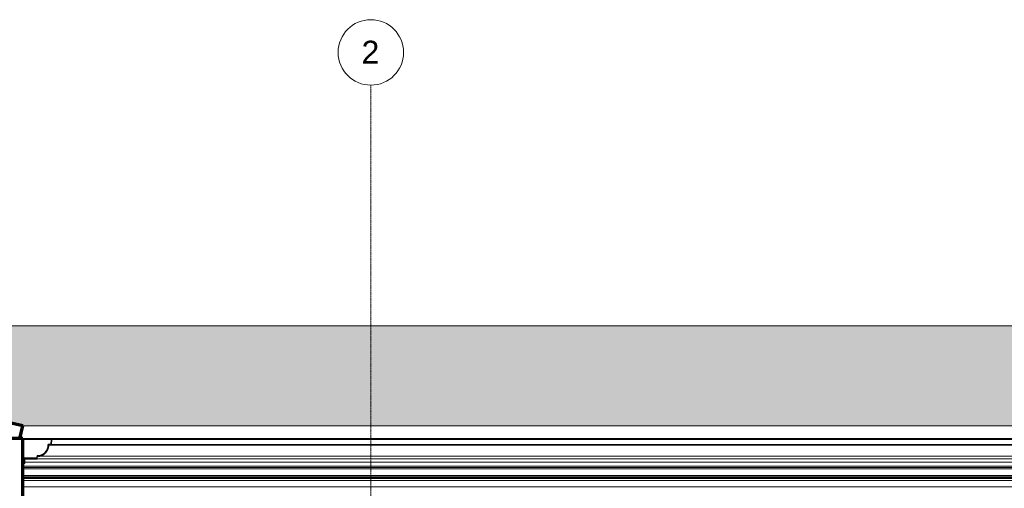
# Model space of a CAD drawing. Header units: millimetres. Extents: x -3165 to 47090, y -1932 to 8822.
# Tile 57 of 59: x 32041 to 39566, y 4949 to 8528. Entities that reach past the tile are written whole.
import ezdxf

# ---------------------------------------------------------------- set-up
doc = ezdxf.new("R2010")
doc.units = ezdxf.units.MM
doc.linetypes.add('_Traço - ponto', pattern=[16, 12, -2, 0, -2])
for name, color, linetype, lineweight in [('A-GENM', 13, 'Continuous', 18), ('A-GLAZ-CWMG', 51, 'Continuous', 18), ('A-ROOF', 132, 'Continuous', 18), ('A-ROOF-MCUT', 132, 'Continuous', 25), ('A-ROOF-OTLN', 132, 'Continuous', 18), ('A-ROOF-PATT', 132, 'Continuous', 70), ('A-WALL', 113, 'Continuous', 18), ('S-GRID', 1, 'Continuous', 9), ('S-GRID-IDEN', 1, 'Continuous', 9)]:
    doc.layers.add(name, color=color, linetype=linetype, lineweight=lineweight)
doc.styles.add('Arial_2', font='arial.ttf', dxfattribs={"height": 175})

# ---------------------------------------------------------------- blocks, each defined once
blk = doc.blocks.new('Rectangular Mullion - 6x12 cm 2-4082025-ELEVAÇÃO 6 - MAPEAMENTO DE DANOS')
at = {"layer": 'A-GLAZ-CWMG'}
for p, q in [((18846.1, 5191.1), (18602.4, 5247.2)), ((19146.1, 5258.2), (19147.5, 5257.8)), ((19147.5, 5251.3), (19146.1, 5251.1)), ((19146.1, 5133.8), (19162.8, 5137)), ((19162.8, 5137), (19162.8, 5173.8))]:
    blk.add_line(p, q, dxfattribs=at)
blk = doc.blocks.new('ORNAMENTO SUPERIOR - ORNAMENTO SUPERIOR-4323885-ELEVAÇÃO 6 - MAPEAMENTO DE DANOS')
at = {"layer": 'A-GENM'}
for p, q in [((19146.1, 5287.4), (19147.5, 5287.4)), ((19146.1, 5282.4), (19147.5, 5282.4)), ((19146.1, 5277.4), (19147.5, 5277.4)), ((19146.1, 5267.4), (19147.5, 5267.4)), ((19146.1, 5262.4), (19147.5, 5262.4)), ((19146.1, 5116.7), (27191.1, 5116.7)), ((19162.8, 5147.5), (27191.1, 5147.5)), ((19146.1, 5106.7), (27191.1, 5106.7)), ((19146.1, 5096.7), (27191.1, 5096.7)), ((19146.1, 5046.7), (27191.1, 5046.7)), ((19146.1, 5041.7), (27191.1, 5041.7)), ((19146.1, 5031.7), (27191.1, 5031.7)), ((19146.1, 5023.7), (27191.1, 5023.7)), ((19146.1, 5008.7), (27191.1, 5008.7)), ((19146.1, 4958.7), (27191.1, 4958.7))]:
    blk.add_line(p, q, dxfattribs=at)
blk = doc.blocks.new('Grid - Head Grid-11506-ELEVAÇÃO 6 - MAPEAMENTO DE DANOS')
at = {"layer": 'S-GRID-IDEN'}
blk.add_circle((29896.1, 8278.5), 250, dxfattribs=at)

msp = doc.modelspace()

# ---------------------------------------------------------------- hatches: boundary and pattern name
at = {"layer": 'A-ROOF-PATT', "lineweight": 18}
h = msp.add_hatch(dxfattribs=at)
h.set_pattern_fill('FP_16', color=256, style=0, pattern_type=2)
h.set_pattern_definition([(308.171, (12870.143, 2853.07), (266.702737, -282.72759), [4.316, -427.236]), (0, (12855.475, 2849.677), (0, 56.546), [17.335, -249.364]), (286.287, (12863.4765, 2881.625), (266.6998212, -904.73113249), [33.284, -6623.526]), (0, (12651.45, 2853.92), (0, 56.546), [46.672, -220.027]), (0, (12651.45, 2849.677), (0, 56.546), [45.339, -221.361]), (324.75, (12847.474, 2855.331), (266.7010014, -169.636482), [9.797, -969.95]), (341.747, (12835.4725, 2859.289), (533.4016194, -169.6372911), [12.637, -2514.845]), (349.002, (12819.4705, 2862.399), (2933.70406785, -565.43547804), [16.301, -3243.982]), (355.721, (12796.8015, 2864.096), (800.10070726, -56.5387005), [22.733, -4523.843]), (358.265, (12784.7995, 2868.054), (266.7002429, -0.0008396), [18.678, -1849.079]), (355.534, (12803.4685, 2867.489), (2933.7020579, -226.1597279), [25.414, -5057.322]), (350.373, (12828.804, 2865.509), (1066.799323, -169.643475), [20.288, -1332.258]), (342.861, (12848.8075, 2862.117), (2400.3109212, -735.0806388), [15.35, -3054.696]), (73.713, (12696.7885, 2849.677), (1600.19541243, 5484.93408275), [33.284, -6623.526]), (71.981, (12706.1235, 2825.079), (266.705408, 848.1833981), [25.866, -1698.53]), (288.019, (12855.4755, 2849.677), (266.7060756, -791.6378586), [25.866, -1698.53]), (0, (12774.13, 2864.096), (0, 56.546), [22.669, -244.03]), (5.101, (12748.7955, 2861.834), (1866.90118184, 169.62512038), [25.437, -5062.014]), (10.803, (12735.4605, 2859.289), (266.7003244, 56.5444875), [13.576, -2701.545]), (16.532, (12722.125, 2855.331), (533.401706, 169.634409), [13.91, -1377.096]), (35.25, (12714.124, 2849.677), (533.401929, 395.820364), [9.797, -969.95]), (0, (12696.79, 2849.677), (0, 56.546), [17.335, -249.364]), (51.829, (12696.79, 2849.677), (0.000956, 56.545557), [4.316, -427.236]), (34.155, (12699.4555, 2853.069), (1066.8096709, 735.0873754), [8.057, -1603.394]), (17.139, (12706.1235, 2857.593), (533.4024608, 169.6338103), [15.35, -3054.696]), (9.627, (12720.791, 2862.117), (266.6992313, 56.5473477), [20.288, -1332.258]), (4.466, (12740.7945, 2865.509), (2133.601316, 169.62021398), [25.414, -5057.322]), (1.735, (12766.1305, 2867.489), (1600.1994873, 56.5489004), [18.678, -1849.079]), (325.845, (12863.4765, 2857.593), (266.701954, -169.6359496), [8.057, -1603.394]), (0, (12871.48, 2853.92), (0, 56.546), [46.672, -220.027]), (0, (12872.81, 2849.677), (0, 56.546), [45.339, -221.361])])
h.paths.add_polyline_path([(41270.9, 5425.2), (43419.7, 5425.2), (40363.8, 6189.2), (29028.8, 6189), (28880.1, 6157.8), (32065.1, 5425.2), (38080.5, 5425.2)], flags=0)
h = msp.add_hatch(dxfattribs=at)
h.set_pattern_fill('FP_14', color=256, style=0, pattern_type=2)
h.set_pattern_definition([(257.047, (30472.58, 5791.48), (146.1831, -33.6228), [])])
h.paths.add_polyline_path([(32040.1, 5328.7), (32042.9, 5328.7), (32065.1, 5425.2), (28880.1, 6157.8), (25391.1, 5425.1), (25411.3, 5328.8), (25419.1, 5328.8), (28880.1, 6055.1), (32038.5, 5328.7)], flags=0)
h.paths.add_polyline_path([(19995, 5328.8), (20019, 5425.1), (18938.1, 5695.3), (18938.1, 5592.2), (19991.9, 5328.8)], flags=0)

# ---------------------------------------------------------------- linework, layer by layer
at = {"layer": 'A-ROOF'}
for p, q in [((40363.8, 6189.2), (29029.8, 6189.2)), ((32044.1, 5328.7), (32065.1, 5425.2)), ((32065.1, 5425.2), (43419.7, 5425.2)), ((43395.6, 5328.7), (32065.1, 5328.7))]:
    msp.add_line(p, q, dxfattribs=at)
at = {"layer": 'A-ROOF', "lineweight": 70}
for p, q in [((32065.1, 5425.2), (28880.1, 6157.8)), ((32042.9, 5328.7), (32065.1, 5425.2))]:
    msp.add_line(p, q, dxfattribs=at)
at = {"layer": 'A-ROOF-MCUT'}
for p, q in [((32071.5, 5322.7), (32066.5, 5322.7)), ((32066.5, 5322.7), (32066.5, 5173.8)), ((32071.5, 5178.8), (32071.5, 5322.7)), ((32279, 5286.7), (32258.9, 5283.2)), ((32264, 5279), (32283.6, 5282.5)), ((32282.1, 5322.6), (32279, 5286.7)), ((32287.1, 5322.2), (32282.1, 5322.6)), ((32283.6, 5282.5), (32287.1, 5322.2)), ((32174.3, 5198.6), (32170.8, 5178.8)), ((32175, 5173.8), (32178.5, 5193.5)), ((32066.5, 5173.8), (32175, 5173.8)), ((32170.8, 5178.8), (32071.5, 5178.8))]:
    msp.add_line(p, q, dxfattribs=at)
for radius, start, end in [(80.6, 267.02908, 2.93294), (85.6, 270, 359.96396)]:
    msp.add_arc((32178.5, 5279.1), radius, start, end, dxfattribs=at)
at = {"layer": 'A-ROOF-OTLN'}
for p, q in [((43426.2, 5322.7), (32071.5, 5322.7)), ((43618.7, 5279), (32264, 5279)), ((43636.8, 5322.6), (32282.1, 5322.6)), ((43638.3, 5282.5), (32283.6, 5282.5)), ((43641.7, 5322.2), (32287.1, 5322.2)), ((32178.5, 5193.5), (43533.1, 5193.5)), ((43529.7, 5173.8), (32175, 5173.8))]:
    msp.add_line(p, q, dxfattribs=at)
for points, knots in [([(32260.4, 5254.5), (32260.7, 5255.3), (32262.9, 5263.3), (32264, 5271.6), (32264, 5279)], [0.8146446, 0.8146446, 0.8146446, 0.8146446, 0.8333333, 1, 1, 1, 1]), ([(32178.5, 5193.5), (32182.2, 5193.5), (32189.7, 5194), (32197.8, 5195.6), (32202.2, 5196.9), (32203, 5197.1)], [0, 0, 0, 0, 0.0833333, 0.1666667, 0.1853554, 0.1853554, 0.1853554, 0.1853554]), ([(32204.6, 5202.9), (32204, 5202.6), (32201.9, 5202), (32199.8, 5201.4), (32198.3, 5201)], [0.77162511, 0.77162511, 0.77162511, 0.77162511, 0.78571429, 0.82009859, 0.82009859, 0.82009859, 0.82009859]), ([(32210.5, 5199.7), (32210.7, 5199.8), (32212.7, 5200.6), (32216.3, 5202.3), (32221.1, 5204.8), (32224.2, 5206.7), (32225.6, 5207.7)], [0.2443022, 0.2443022, 0.2443022, 0.2443022, 0.25, 0.2916667, 0.3333333, 0.3716644, 0.3716644, 0.3716644, 0.3716644]), ([(32226.4, 5214.3), (32225.1, 5213.3), (32223.6, 5212.3), (32222.1, 5211.3), (32222, 5211.2)], [0.58871609, 0.58871609, 0.58871609, 0.58871609, 0.625, 0.62844055, 0.62844055, 0.62844055, 0.62844055]), ([(32233, 5213.1), (32233.6, 5213.6), (32235.7, 5215.4), (32239, 5218.5), (32242.1, 5221.8), (32243.9, 5223.9), (32244.4, 5224.5)], [0.4397803, 0.4397803, 0.4397803, 0.4397803, 0.4583333, 0.5, 0.5416667, 0.5602197, 0.5602197, 0.5602197, 0.5602197]), ([(32249.9, 5231.9), (32250.8, 5233.3), (32253.7, 5237.9), (32256.1, 5243.1), (32257.7, 5246.8), (32257.8, 5247)], [0.6283356, 0.6283356, 0.6283356, 0.6283356, 0.6666667, 0.75, 0.7556978, 0.7556978, 0.7556978, 0.7556978])]:
    msp.add_open_spline(points, degree=3, knots=knots, dxfattribs=at)
for points in [[(32246.3, 5235.5), (32245.3, 5234), (32244.3, 5232.6), (32243.2, 5231.1)], [(32256.6, 5259.3), (32256, 5257.1), (32255.4, 5255), (32254.7, 5252.9)]]:
    msp.add_open_spline(points, degree=3, dxfattribs=at)
at = {"layer": 'A-WALL', "lineweight": 70}
for p, q in [((32065.1, 5328.7), (31765.1, 5328.7)), ((32065.1, 0), (32065.1, 5328.7))]:
    msp.add_line(p, q, dxfattribs=at)
at = {"layer": 'A-WALL'}
msp.add_line((32062.6, -140), (32062.6, 5328.7), dxfattribs=at)
at = {"layer": 'S-GRID', "linetype": '_Traço - ponto'}
msp.add_line((34725.1, -1932), (34725.1, 8028.5), dxfattribs=at)

# ---------------------------------------------------------------- block references
at = {"layer": 'A-GENM'}
msp.add_blockref('ORNAMENTO SUPERIOR - ORNAMENTO SUPERIOR-4323885-ELEVAÇÃO 6 - MAPEAMENTO DE DANOS', (12918.9, 0), dxfattribs=at)
at = {"layer": 'A-GLAZ-CWMG'}
msp.add_blockref('Rectangular Mullion - 6x12 cm 2-4082025-ELEVAÇÃO 6 - MAPEAMENTO DE DANOS', (12918.9, 0), dxfattribs=at)
at = {"layer": 'S-GRID-IDEN'}
msp.add_blockref('Grid - Head Grid-11506-ELEVAÇÃO 6 - MAPEAMENTO DE DANOS', (4828.9, 0), dxfattribs=at)

# ---------------------------------------------------------------- texts
at = {"layer": 'S-GRID-IDEN', "insert": (34653.8, 8367.9), "char_height": 175, "width": 168.354, "attachment_point": 1, "style": 'Arial_2'}
msp.add_mtext('2', dxfattribs=at)

doc.saveas('drawing.dxf')
